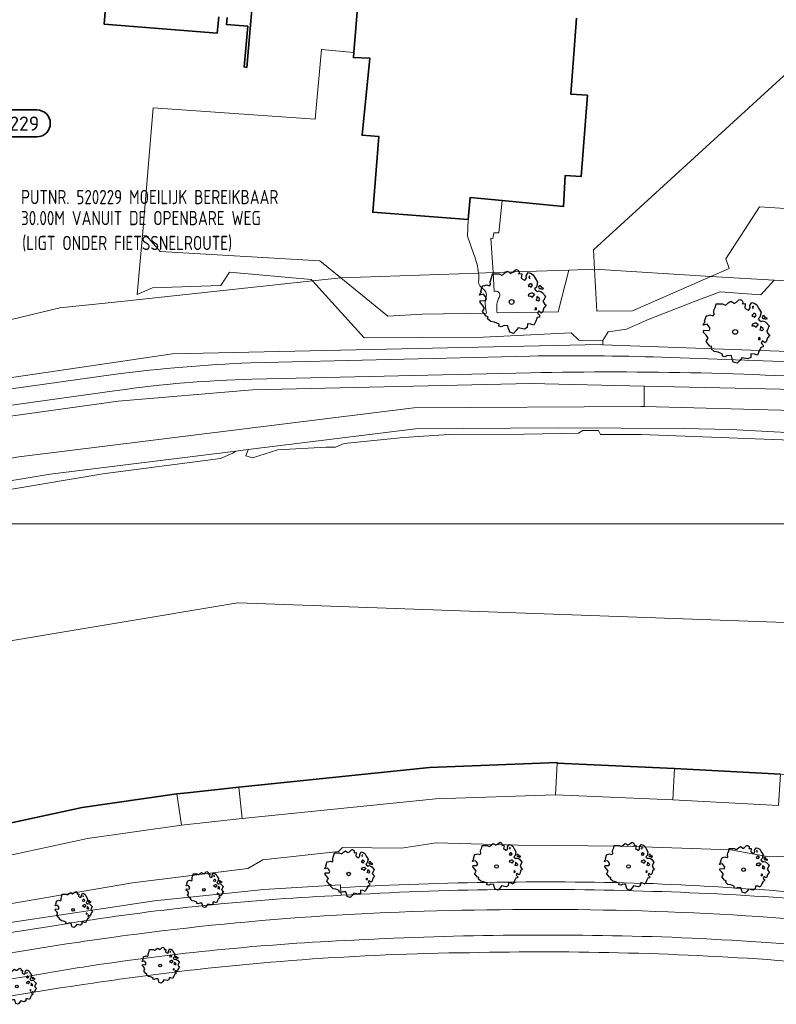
# Model space of a CAD drawing. Header units: metres. Extents: x 152391 to 157968, y 462336 to 467280.
# Tile 231 of 256: x 155240 to 155311, y 464395 to 464488. Entities that reach past the tile are written whole.
import ezdxf
from ezdxf.enums import TextEntityAlignment as Align

# ---------------------------------------------------------------- set-up
doc = ezdxf.new("R2010")
doc.units = ezdxf.units.M
doc.header["$LTSCALE"] = 0.75
doc.layers.get('0').update_dxf_attribs({"lineweight": 25})
for name, color, linetype, lineweight in [('B-GV-GR-BOOM-S', 252, 'Continuous', 25), ('B-WE-GK-BESCHOEIING-G', 251, 'GK-BESCHOEIING', 35), ('B-WE-GR-BEPLANTING_CULTUUR_BOSPLANTSOEN-GV', 251, 'Continuous', 18), ('B-WE-GW-TALUD_KRUIN-G', 251, 'Continuous', 18), ('B-WE-IE-TERREINAFSCHEIDING_KUNSTMATIG_MUUR-GV', 251, 'Continuous', 18), ('B-WE-OG-BEBOUWING-GV', 6, 'Continuous', 35), ('B-WE-OG-TERREIN_CULTUURSCHEIDING-GV', 251, 'Continuous', 18), ('B-WE-OG-WATER-GV', 251, 'Continuous', 18), ('B-WE-OG-WATER_KANAAL-GV', 251, 'Continuous', 18), ('B-WE-OG-WATER_SLOOT-GV', 251, 'Continuous', 18), ('B-WE-VH-VERHARDING_ASFALT-GV', 251, 'Continuous', 18), ('B-WE-VH-VERHARDING_BETONSTRAATSTEEN-GV', 251, 'Continuous', 18), ('B-WE-VH-VERHARDING_TEGEL-GV', 251, 'Continuous', 18), ('N-OI-RI-BIJZONDERDERHEDEN-T18', 134, 'Continuous', 18), ('N-OI-RI-VWA_PUTNUMMER-S @ 0.75', 36, 'Continuous', 35)]:
    doc.layers.add(name, color=color, linetype=linetype, lineweight=lineweight)
doc.layers.add('X-XX-AL-TEKENBLAD_HULPLIJN-G', color=7, linetype='Continuous', lineweight=18, plot=False)
doc.styles.add('NLCS-ISO', font='isocpeur.ttf')
doc.styles.add('NLCS-ISO-M750-T18_CURSIEF', font='NLCS-ISO.ttf', dxfattribs={"oblique": 15, "height": 1.35})
doc.linetypes.add('GK-BESCHOEIING', pattern='A,30,-5,[1,NLCS.SHX,S=1,R=0,X=0,Y=0],-5', length=40)

# ---------------------------------------------------------------- blocks, each defined once
blk = doc.blocks.new('*U178')
for q in [(5.83, 7.6), (7.6, 5.83)]:
    blk.add_line((1.41, 1.41), q)
blk.add_lwpolyline([(16.81, 12.39), (9.65, 12.39, 1), (9.65, 9.01), (16.81, 9.01, 1)], format="xyb", close=True)
at = {"ltscale": 0.1, "style": 'NLCS-ISO'}
blk.add_attdef('PUTHGT', text='', height=1.8, rotation=45, dxfattribs=at).set_placement((5.39, 5.43), align=Align.MIDDLE_LEFT)
blk.add_attdef('PUTNR', text='', height=1.8, dxfattribs=at).set_placement((13.33, 10.67), align=Align.MIDDLE_CENTER)
blk = doc.blocks.new('SGR-BOOM_21_30')
at = {"linetype": 'Continuous'}
for p, q in [((-1.133, 1.088), (-1.109, 1.187)), ((-1.121, 0.924), (-1.133, 1.088)), ((-1.109, 1.187), (-1.051, 1.335)), ((-1.051, 1.335), (-1.016, 1.499)), ((-1.016, 1.499), (-0.668, 1.499)), ((-0.668, 1.499), (-0.516, 1.433)), ((-0.516, 1.433), (-0.47, 1.45)), ((-0.47, 1.45), (-0.365, 1.548)), ((-0.365, 1.548), (-0.226, 1.647)), ((-0.226, 1.647), (-0.133, 1.581)), ((-0.133, 1.581), (-0.063, 1.515)), ((-0.063, 1.515), (0.065, 1.581)), ((0.065, 1.581), (0.205, 1.712)), ((0.205, 1.712), (0.263, 1.729)), ((0.263, 1.729), (0.333, 1.696)), ((0.333, 1.696), (0.391, 1.647)), ((0.402, 1.532), (0.379, 1.499)), ((0.379, 1.499), (0.53, 1.515)), ((0.391, 1.647), (0.402, 1.532)), ((0.542, 1.483), (0.507, 1.285)), ((0.507, 1.285), (0.565, 1.236)), ((0.53, 1.515), (0.542, 1.483)), ((0.565, 1.236), (0.693, 1.154)), ((0.693, 1.154), (0.751, 1.203)), ((0.751, 1.203), (0.798, 1.285)), ((0.786, 1.4), (0.891, 1.565)), ((0.798, 1.285), (0.786, 1.4)), ((0.891, 1.565), (1.019, 1.532)), ((0.972, 1.368), (0.926, 1.335)), ((0.926, 1.335), (0.949, 1.253)), ((0.972, 0.973), (0.937, 0.908)), ((0.949, 1.253), (0.961, 1.236)), ((0.961, 1.269), (0.972, 1.368)), ((1.03, 0.973), (0.972, 0.973)), ((1.019, 1.532), (1.158, 1.45)), ((1.077, 0.94), (1.03, 0.973)), ((1.124, 0.875), (1.077, 0.94)), ((1.158, 1.45), (1.251, 1.269)), ((1.251, 1.269), (1.379, 1.055)), ((1.379, 1.055), (1.321, 0.793)), ((-1.703, 0.365), (-1.656, 0.48)), ((-1.493, 0.415), (-1.703, 0.365)), ((-1.679, -0.029), (-1.668, 0.086)), ((-1.668, 0.086), (-1.389, 0.07)), ((-1.656, 0.48), (-1.598, 0.53)), ((-1.633, 0.579), (-1.528, 0.875)), ((-1.598, 0.53), (-1.633, 0.579)), ((-1.528, 0.875), (-1.458, 0.858)), ((-1.423, 0.333), (-1.493, 0.415)), ((-1.458, 0.858), (-1.342, 0.908)), ((-1.33, 0.185), (-1.423, 0.333)), ((-1.389, 0.07), (-1.33, 0.185)), ((-1.342, 0.908), (-1.179, 0.858)), ((-1.179, 0.858), (-1.121, 0.924)), ((0.937, 0.908), (0.891, 0.875)), ((0.891, 0.875), (0.926, 0.825)), ((0.926, 0.415), (0.891, 0.333)), ((0.891, 0.333), (1.03, 0.316)), ((0.926, 0.825), (0.984, 0.842)), ((1.054, 0.464), (0.926, 0.415)), ((0.984, 0.842), (1.03, 0.776)), ((1.03, 0.776), (1.077, 0.842)), ((1.03, 0.316), (1.112, 0.251)), ((1.112, 0.464), (1.054, 0.464)), ((1.077, 0.842), (1.124, 0.875)), ((1.217, 0.398), (1.112, 0.464)), ((1.112, 0.251), (1.205, 0.365)), ((1.205, 0.365), (1.24, 0.415)), ((1.321, 0.793), (1.228, 0.694)), ((1.228, 0.694), (1.275, 0.628)), ((1.275, 0.628), (1.379, 0.563)), ((1.344, 0.185), (1.31, 0.103)), ((1.434, 0.049), (1.31, 0.103)), ((1.356, 0.3), (1.344, 0.234)), ((1.344, 0.234), (1.344, 0.185)), ((1.426, 0.234), (1.356, 0.3)), ((1.379, 0.563), (1.438, 0.595)), ((1.472, 0.201), (1.426, 0.234)), ((1.434, 0.049), (1.507, 0.136)), ((1.472, 0.858), (1.438, 0.809)), ((1.438, 0.809), (1.461, 0.743)), ((1.438, 0.595), (1.565, 0.563)), ((1.461, 0.743), (1.531, 0.694)), ((1.542, 0.858), (1.472, 0.858)), ((1.507, 0.136), (1.472, 0.201)), ((1.531, 0.727), (1.635, 0.678)), ((1.531, 0.694), (1.542, 0.727)), ((1.624, 0.76), (1.542, 0.858)), ((1.565, 0.563), (1.635, 0.513)), ((1.728, 0.71), (1.624, 0.76)), ((1.635, 0.678), (1.728, 0.71)), ((1.635, 0.513), (1.81, 0.316)), ((1.717, 0.103), (1.67, 0.037)), ((1.67, 0.037), (1.763, -0.094)), ((1.81, 0.316), (1.717, 0.103)), ((-1.54, -0.177), (-1.679, -0.029)), ((-1.551, -0.505), (-1.493, -0.423)), ((-1.354, -0.752), (-1.551, -0.505)), ((-1.435, -0.324), (-1.54, -0.177)), ((-1.493, -0.423), (-1.435, -0.324)), ((-1.249, -0.784), (-1.354, -0.752)), ((-1.272, -0.899), (-1.249, -0.784)), ((-1.109, -1.047), (-1.272, -0.899)), ((1.286, -0.292), (1.24, -0.357)), ((1.24, -0.357), (1.251, -0.423)), ((1.263, -0.423), (1.333, -0.407)), ((1.333, -0.341), (1.286, -0.292)), ((1.356, -0.883), (1.286, -1.014)), ((1.333, -0.407), (1.333, -0.341)), ((1.368, -0.834), (1.356, -0.883)), ((1.484, -0.801), (1.368, -0.834)), ((1.461, -0.472), (1.391, -0.587)), ((1.391, -0.587), (1.426, -0.637)), ((1.426, -0.637), (1.496, -0.702)), ((1.577, -0.587), (1.461, -0.472)), ((1.496, -0.702), (1.484, -0.801)), ((1.658, -0.522), (1.577, -0.587)), ((1.682, -0.423), (1.658, -0.522)), ((1.717, -0.308), (1.682, -0.423)), ((1.845, -0.177), (1.717, -0.308)), ((1.763, -0.094), (1.845, -0.177)), ((-0.912, -1.08), (-1.109, -1.047)), ((-0.668, -1.179), (-0.912, -1.08)), ((-0.679, -1.294), (-0.668, -1.179)), ((-0.551, -1.326), (-0.679, -1.294)), ((-0.4, -1.261), (-0.551, -1.326)), ((-0.191, -1.277), (-0.4, -1.261)), ((-0.156, -1.425), (-0.191, -1.277)), ((-0.133, -1.491), (-0.156, -1.425)), ((-0.098, -1.606), (-0.133, -1.491)), ((0.112, -1.671), (-0.098, -1.606)), ((0.251, -1.524), (0.112, -1.671)), ((0.356, -1.376), (0.251, -1.524)), ((0.682, -1.441), (0.356, -1.376)), ((0.833, -1.359), (0.682, -1.441)), ((0.844, -1.162), (0.833, -1.359)), ((1.03, -1.179), (0.844, -1.162)), ((1.182, -1.244), (1.03, -1.179)), ((1.286, -1.014), (1.182, -1.244))]:
    blk.add_line(p, q, dxfattribs=at)
blk.add_circle((0, 0), 0.126, dxfattribs=at)
blk = doc.blocks.new('SGR-BOOM_31_50')
at = {"linetype": 'Continuous'}
for p, q in [((-1.402, 1.78), (-1.355, 1.999)), ((-1.355, 1.999), (-0.89, 1.999)), ((-0.89, 1.999), (-0.688, 1.911)), ((-0.688, 1.911), (-0.626, 1.933)), ((-0.626, 1.933), (-0.487, 2.064)), ((-0.487, 2.064), (-0.301, 2.196)), ((-0.301, 2.196), (-0.177, 2.108)), ((-0.177, 2.108), (-0.084, 2.02)), ((-0.084, 2.02), (0.087, 2.108)), ((0.087, 2.108), (0.273, 2.283)), ((0.273, 2.283), (0.351, 2.305)), ((0.351, 2.305), (0.444, 2.261)), ((0.444, 2.261), (0.521, 2.196)), ((0.537, 2.042), (0.506, 1.999)), ((0.506, 1.999), (0.707, 2.02)), ((0.521, 2.196), (0.537, 2.042)), ((0.723, 1.977), (0.676, 1.714)), ((0.707, 2.02), (0.723, 1.977)), ((1.048, 1.867), (1.188, 2.086)), ((1.064, 1.714), (1.048, 1.867)), ((1.188, 2.086), (1.358, 2.042)), ((1.358, 2.042), (1.545, 1.933)), ((1.545, 1.933), (1.669, 1.692)), ((-2.177, 0.772), (-2.038, 1.166)), ((-2.038, 1.166), (-1.944, 1.144)), ((-1.944, 1.144), (-1.789, 1.21)), ((-1.789, 1.21), (-1.572, 1.144)), ((-1.572, 1.144), (-1.495, 1.232)), ((-1.51, 1.451), (-1.479, 1.582)), ((-1.495, 1.232), (-1.51, 1.451)), ((-1.479, 1.582), (-1.402, 1.78)), ((0.676, 1.714), (0.754, 1.648)), ((0.754, 1.648), (0.924, 1.539)), ((0.924, 1.539), (1.002, 1.604)), ((1.002, 1.604), (1.064, 1.714)), ((1.25, 1.21), (1.188, 1.166)), ((1.188, 1.166), (1.234, 1.101)), ((1.296, 1.823), (1.234, 1.78)), ((1.234, 1.78), (1.265, 1.67)), ((1.234, 1.101), (1.312, 1.122)), ((1.296, 1.298), (1.25, 1.21)), ((1.265, 1.67), (1.281, 1.648)), ((1.281, 1.692), (1.296, 1.823)), ((1.374, 1.298), (1.296, 1.298)), ((1.312, 1.122), (1.374, 1.035)), ((1.436, 1.254), (1.374, 1.298)), ((1.374, 1.035), (1.436, 1.122)), ((1.498, 1.166), (1.436, 1.254)), ((1.436, 1.122), (1.498, 1.166)), ((1.762, 1.057), (1.638, 0.925)), ((1.669, 1.692), (1.839, 1.407)), ((1.839, 1.407), (1.762, 1.057)), ((1.963, 1.144), (1.917, 1.079)), ((1.917, 1.079), (1.948, 0.991)), ((1.948, 0.991), (2.041, 0.925)), ((2.056, 1.144), (1.963, 1.144)), ((2.041, 0.969), (2.18, 0.903)), ((2.041, 0.925), (2.056, 0.969)), ((2.165, 1.013), (2.056, 1.144)), ((2.304, 0.947), (2.165, 1.013)), ((2.18, 0.903), (2.304, 0.947)), ((-2.27, 0.487), (-2.208, 0.641)), ((-1.991, 0.553), (-2.27, 0.487)), ((-2.239, -0.038), (-2.224, 0.115)), ((-2.224, 0.115), (-1.851, 0.093)), ((-2.208, 0.641), (-2.131, 0.706)), ((-2.131, 0.706), (-2.177, 0.772)), ((-1.898, 0.444), (-1.991, 0.553)), ((-1.774, 0.246), (-1.898, 0.444)), ((-1.851, 0.093), (-1.774, 0.246)), ((1.234, 0.553), (1.188, 0.444)), ((1.188, 0.444), (1.374, 0.422)), ((1.405, 0.619), (1.234, 0.553)), ((1.374, 0.422), (1.483, 0.334)), ((1.483, 0.619), (1.405, 0.619)), ((1.622, 0.531), (1.483, 0.619)), ((1.483, 0.334), (1.607, 0.487)), ((1.607, 0.487), (1.653, 0.553)), ((1.638, 0.925), (1.7, 0.838)), ((1.7, 0.838), (1.839, 0.75)), ((1.793, 0.246), (1.746, 0.137)), ((1.911, 0.065), (1.746, 0.137)), ((1.808, 0.4), (1.793, 0.312)), ((1.793, 0.312), (1.793, 0.246)), ((1.901, 0.312), (1.808, 0.4)), ((1.839, 0.75), (1.917, 0.794)), ((1.963, 0.268), (1.901, 0.312)), ((1.911, 0.065), (2.01, 0.181)), ((1.917, 0.794), (2.087, 0.75)), ((2.01, 0.181), (1.963, 0.268)), ((2.087, 0.75), (2.18, 0.684)), ((2.18, 0.684), (2.413, 0.422)), ((2.289, 0.137), (2.227, 0.049)), ((2.227, 0.049), (2.351, -0.126)), ((2.413, 0.422), (2.289, 0.137)), ((-2.053, -0.235), (-2.239, -0.038)), ((-2.069, -0.673), (-1.991, -0.564)), ((-1.805, -1.002), (-2.069, -0.673)), ((-1.913, -0.433), (-2.053, -0.235)), ((-1.991, -0.564), (-1.913, -0.433)), ((1.715, -0.389), (1.653, -0.476)), ((1.653, -0.476), (1.669, -0.564)), ((1.684, -0.564), (1.777, -0.542)), ((1.777, -0.454), (1.715, -0.389)), ((1.777, -0.542), (1.777, -0.454)), ((1.948, -0.63), (1.855, -0.783)), ((1.855, -0.783), (1.901, -0.849)), ((1.901, -0.849), (1.994, -0.936)), ((2.103, -0.783), (1.948, -0.63)), ((2.211, -0.695), (2.103, -0.783)), ((2.242, -0.564), (2.211, -0.695)), ((2.289, -0.411), (2.242, -0.564)), ((2.459, -0.235), (2.289, -0.411)), ((2.351, -0.126), (2.459, -0.235)), ((-1.665, -1.046), (-1.805, -1.002)), ((-1.696, -1.199), (-1.665, -1.046)), ((-1.479, -1.396), (-1.696, -1.199)), ((-1.216, -1.44), (-1.479, -1.396)), ((-0.89, -1.571), (-1.216, -1.44)), ((-0.906, -1.725), (-0.89, -1.571)), ((-0.735, -1.769), (-0.906, -1.725)), ((-0.533, -1.681), (-0.735, -1.769)), ((-0.254, -1.703), (-0.533, -1.681)), ((-0.208, -1.9), (-0.254, -1.703)), ((0.475, -1.834), (0.335, -2.031)), ((0.909, -1.922), (0.475, -1.834)), ((1.11, -1.812), (0.909, -1.922)), ((1.126, -1.55), (1.11, -1.812)), ((1.374, -1.571), (1.126, -1.55)), ((1.576, -1.659), (1.374, -1.571)), ((1.715, -1.352), (1.576, -1.659)), ((1.808, -1.177), (1.715, -1.352)), ((1.824, -1.112), (1.808, -1.177)), ((1.979, -1.068), (1.824, -1.112)), ((1.994, -0.936), (1.979, -1.068)), ((-0.177, -1.988), (-0.208, -1.9)), ((-0.13, -2.141), (-0.177, -1.988)), ((0.149, -2.229), (-0.13, -2.141)), ((0.335, -2.031), (0.149, -2.229))]:
    blk.add_line(p, q, dxfattribs=at)
blk.add_circle((0, 0), 0.169, dxfattribs=at)
blk = doc.blocks.new('SGR-BOOM_50_100')
at = {"linetype": 'Continuous'}
for p, q in [((-0.649, 2.752), (-0.401, 2.928)), ((-0.401, 2.928), (-0.236, 2.811)), ((-0.236, 2.811), (-0.112, 2.694)), ((-0.112, 2.694), (0.116, 2.811)), ((0.116, 2.811), (0.364, 3.044)), ((0.364, 3.044), (0.467, 3.074)), ((0.467, 3.074), (0.591, 3.015)), ((0.591, 3.015), (0.695, 2.928)), ((0.695, 2.928), (0.715, 2.723)), ((-2.014, 1.935), (-1.972, 2.11)), ((-1.993, 1.643), (-2.014, 1.935)), ((-1.972, 2.11), (-1.869, 2.373)), ((-1.869, 2.373), (-1.807, 2.665)), ((-1.807, 2.665), (-1.187, 2.665)), ((-1.187, 2.665), (-0.918, 2.548)), ((-0.918, 2.548), (-0.835, 2.577)), ((-0.835, 2.577), (-0.649, 2.752)), ((0.715, 2.723), (0.674, 2.665)), ((0.674, 2.665), (0.943, 2.694)), ((0.964, 2.636), (0.902, 2.285)), ((0.902, 2.285), (1.005, 2.198)), ((0.943, 2.694), (0.964, 2.636)), ((1.005, 2.198), (1.232, 2.052)), ((1.232, 2.052), (1.336, 2.139)), ((1.336, 2.139), (1.418, 2.285)), ((1.398, 2.49), (1.584, 2.782)), ((1.418, 2.285), (1.398, 2.49)), ((1.584, 2.782), (1.811, 2.723)), ((1.729, 2.431), (1.646, 2.373)), ((1.646, 2.373), (1.687, 2.227)), ((1.687, 2.227), (1.708, 2.198)), ((1.708, 2.256), (1.729, 2.431)), ((1.811, 2.723), (2.059, 2.577)), ((2.059, 2.577), (2.225, 2.256)), ((2.225, 2.256), (2.452, 1.876)), ((2.452, 1.876), (2.349, 1.409)), ((-2.944, 0.854), (-2.841, 0.942)), ((-2.903, 1.029), (-2.717, 1.555)), ((-2.841, 0.942), (-2.903, 1.029)), ((-2.717, 1.555), (-2.593, 1.526)), ((-2.593, 1.526), (-2.386, 1.613)), ((-2.386, 1.613), (-2.096, 1.526)), ((-2.096, 1.526), (-1.993, 1.643)), ((1.667, 1.613), (1.584, 1.555)), ((1.584, 1.555), (1.646, 1.467)), ((1.646, 1.467), (1.749, 1.497)), ((1.729, 1.73), (1.667, 1.613)), ((1.832, 1.73), (1.729, 1.73)), ((1.749, 1.497), (1.832, 1.38)), ((1.915, 1.672), (1.832, 1.73)), ((1.832, 1.38), (1.915, 1.497)), ((1.997, 1.555), (1.915, 1.672)), ((1.915, 1.497), (1.997, 1.555)), ((2.349, 1.409), (2.183, 1.234)), ((2.183, 1.234), (2.266, 1.117)), ((2.266, 1.117), (2.452, 1)), ((2.452, 1), (2.556, 1.059)), ((2.618, 1.526), (2.556, 1.438)), ((2.556, 1.438), (2.597, 1.321)), ((2.556, 1.059), (2.783, 1)), ((2.597, 1.321), (2.721, 1.234)), ((2.742, 1.526), (2.618, 1.526)), ((2.721, 1.292), (2.907, 1.205)), ((2.721, 1.234), (2.742, 1.292)), ((2.886, 1.351), (2.742, 1.526)), ((2.783, 1), (2.907, 0.913)), ((3.072, 1.263), (2.886, 1.351)), ((2.907, 1.205), (3.072, 1.263)), ((-3.027, 0.65), (-2.944, 0.854)), ((-2.655, 0.737), (-3.027, 0.65)), ((-2.985, -0.051), (-2.965, 0.153)), ((-2.965, 0.153), (-2.469, 0.124)), ((-2.531, 0.591), (-2.655, 0.737)), ((-2.365, 0.329), (-2.531, 0.591)), ((-2.469, 0.124), (-2.365, 0.329)), ((1.646, 0.737), (1.584, 0.591)), ((1.584, 0.591), (1.832, 0.562)), ((1.873, 0.825), (1.646, 0.737)), ((1.832, 0.562), (1.977, 0.445)), ((1.977, 0.825), (1.873, 0.825)), ((2.163, 0.708), (1.977, 0.825)), ((1.977, 0.445), (2.142, 0.65)), ((2.142, 0.65), (2.204, 0.737)), ((2.39, 0.329), (2.328, 0.183)), ((2.549, 0.087), (2.328, 0.183)), ((2.411, 0.533), (2.39, 0.416)), ((2.39, 0.416), (2.39, 0.329)), ((2.535, 0.416), (2.411, 0.533)), ((2.618, 0.358), (2.535, 0.416)), ((2.549, 0.087), (2.68, 0.241)), ((2.68, 0.241), (2.618, 0.358)), ((2.907, 0.913), (3.217, 0.562)), ((3.052, 0.183), (2.969, 0.066)), ((2.969, 0.066), (3.135, -0.168)), ((3.217, 0.562), (3.052, 0.183)), ((-2.737, -0.314), (-2.985, -0.051)), ((-2.758, -0.898), (-2.655, -0.752)), ((-2.407, -1.336), (-2.758, -0.898)), ((-2.551, -0.577), (-2.737, -0.314)), ((-2.655, -0.752), (-2.551, -0.577)), ((2.287, -0.518), (2.204, -0.635)), ((2.204, -0.635), (2.225, -0.752)), ((2.245, -0.752), (2.37, -0.723)), ((2.37, -0.606), (2.287, -0.518)), ((2.37, -0.723), (2.37, -0.606)), ((2.597, -0.84), (2.473, -1.044)), ((2.804, -1.044), (2.597, -0.84)), ((2.948, -0.927), (2.804, -1.044)), ((2.99, -0.752), (2.948, -0.927)), ((3.052, -0.548), (2.99, -0.752)), ((3.279, -0.314), (3.052, -0.548)), ((3.135, -0.168), (3.279, -0.314)), ((-2.22, -1.394), (-2.407, -1.336)), ((-2.262, -1.599), (-2.22, -1.394)), ((-1.972, -1.862), (-2.262, -1.599)), ((-1.621, -1.92), (-1.972, -1.862)), ((2.287, -1.803), (2.101, -2.212)), ((2.411, -1.57), (2.287, -1.803)), ((2.432, -1.482), (2.411, -1.57)), ((2.638, -1.424), (2.432, -1.482)), ((2.473, -1.044), (2.535, -1.132)), ((2.535, -1.132), (2.659, -1.248)), ((2.659, -1.248), (2.638, -1.424)), ((-1.187, -2.095), (-1.621, -1.92)), ((-1.207, -2.3), (-1.187, -2.095)), ((-0.98, -2.358), (-1.207, -2.3)), ((-0.711, -2.241), (-0.98, -2.358)), ((-0.339, -2.271), (-0.711, -2.241)), ((-0.277, -2.533), (-0.339, -2.271)), ((-0.236, -2.65), (-0.277, -2.533)), ((-0.174, -2.855), (-0.236, -2.65)), ((0.447, -2.709), (0.199, -2.971)), ((0.633, -2.446), (0.447, -2.709)), ((1.212, -2.563), (0.633, -2.446)), ((1.48, -2.417), (1.212, -2.563)), ((1.501, -2.066), (1.48, -2.417)), ((1.832, -2.095), (1.501, -2.066)), ((2.101, -2.212), (1.832, -2.095)), ((0.199, -2.971), (-0.174, -2.855))]:
    blk.add_line(p, q, dxfattribs=at)
blk.add_circle((0, 0), 0.225, dxfattribs=at)

msp = doc.modelspace()

# ---------------------------------------------------------------- linework, layer by layer
at = {"layer": 'B-WE-GK-BESCHOEIING-G'}
for points in [[(155260.4, 464415.429), (155278.456, 464417.27), (155290.562, 464417.743), (155290.559, 464417.683)], [(155290.559, 464417.683), (155301.67, 464417.189)], [(155311.707, 464416.666), (155301.67, 464417.189)], [(155254.535, 464414.789), (155255.552, 464414.9), (155260.4, 464415.429)], [(155254.535, 464414.789), (155245.552, 464413.503), (155234.897, 464411.205)]]:
    msp.add_lwpolyline(points, dxfattribs=at)
at = {"layer": 'B-WE-GR-BEPLANTING_CULTUUR_BOSPLANTSOEN-GV'}
for points in [[(155230.103, 464452.952), (155254.112, 464456.474), (155294.659, 464457.354), (155294.855, 464457.347), (155294.857, 464457.727), (155292.602, 464457.766), (155291.864, 464458.462), (155283.565, 464458.062), (155272.257, 464457.986), (155267.372, 464463.387), (155249.254, 464461.441), (155243.432, 464460.838), (155230.459, 464457.707)], [(155294.855, 464457.347), (155323.862, 464456.297), (155324.346, 464462.65), (155324.073, 464462.666), (155311.094, 464463.443), (155309.833, 464462.073), (155305.981, 464462.36), (155303.464, 464461.391), (155299.116, 464459.689), (155297.125, 464458.829), (155295.363, 464458.561), (155294.857, 464457.727)]]:
    msp.add_lwpolyline(points, close=True, dxfattribs=at)
at = {"layer": 'B-WE-GW-TALUD_KRUIN-G'}
for points in [[(155298.791, 464453.429), (155288.034, 464453.681), (155261.708, 464453.081), (155248.967, 464452.002), (155227.618, 464449.02), (155215.918, 464443.282), (155215.666, 464440.426)], [(155346.592, 464448.723), (155329.149, 464452.144), (155320.299, 464452.926), (155298.791, 464453.429)], [(155216.385, 464401.992), (155223.513, 464402.965), (155229.277, 464402.745), (155250.333, 464406.37), (155261.262, 464407.702), (155262.663, 464408.543), (155269.828, 464409.324), (155270.229, 464409.715), (155275.793, 464409.655), (155279.075, 464410.156), (155286.841, 464409.935), (155296.809, 464409.825), (155306.976, 464409.495), (155310.619, 464408.824), (155315.983, 464409.044), (155321.588, 464408.323), (155335.438, 464407.932), (155340.882, 464407.992), (155351.33, 464405.209), (155361.738, 464401.313), (155363.56, 464400.777), (155376.309, 464397.027), (155387.277, 464392.23)]]:
    msp.add_lwpolyline(points, dxfattribs=at)
at = {"layer": 'B-WE-IE-TERREINAFSCHEIDING_KUNSTMATIG_MUUR-GV'}
for points in [[(155299.653, 464406.282, 0.021941), (155270.028, 464405.902)], [(155327.65, 464404.015, 0.018966), (155299.653, 464406.282)], [(155270.083, 464405.175, -0.024011), (155299.611, 464405.548)], [(155299.611, 464405.548, -0.023566), (155327.573, 464403.393)]]:
    msp.add_lwpolyline(points, format="xyb", dxfattribs=at)
msp.add_lwpolyline([(155270.028, 464405.902), (155270.083, 464405.175)], dxfattribs=at)
at = {"layer": 'B-WE-OG-BEBOUWING-GV'}
for points in [[(155248.505, 464498.524), (155247.64, 464487.72), (155258.343, 464486.853), (155258.494, 464488.423)], [(155259.286, 464488.347), (155259.228, 464487.689), (155261.24, 464487.512), (155260.903, 464483.661), (155261.153, 464483.612), (155262.261, 464496.466)], [(155271.875, 464492.346), (155271.289, 464485.024), (155271.25, 464484.543), (155272.8, 464484.498), (155272.066, 464477.195), (155273.67, 464477.069), (155273.075, 464469.896), (155282.126, 464469.197), (155282.293, 464471.275), (155285.328, 464470.993), (155291.146, 464470.452), (155291.314, 464473.384), (155292.827, 464473.285), (155293.413, 464480.976), (155291.839, 464481.096), (155292.386, 464488.281)]]:
    msp.add_lwpolyline(points, dxfattribs=at)
at = {"layer": 'B-WE-OG-TERREIN_CULTUURSCHEIDING-GV'}
for points in [[(155305.1, 464463.804), (155306.826, 464464.558), (155306.519, 464465.469), (155309.709, 464470.405), (155317.546, 464469.895), (155319.176, 464472.319), (155320.004, 464472.29), (155321.601, 464474.132), (155320.864, 464485.09), (155318.689, 464484.223), (155316.428, 464486.868), (155293.981, 464466.343), (155294.082, 464464.49)], [(155305.1, 464463.804), (155294.082, 464464.49), (155294.3, 464460.509), (155297.665, 464460.556)], [(155298.773, 464451.493), (155298.791, 464453.429), (155288.034, 464453.681), (155261.708, 464453.081), (155248.967, 464452.002), (155227.618, 464449.02), (155215.918, 464443.282), (155215.666, 464440.426), (155228.861, 464444.84), (155239.554, 464446.709), (155276.974, 464451.369), (155298.464, 464451.502)], [(155298.791, 464453.429), (155298.773, 464451.493), (155312.896, 464451.114), (155329.972, 464449.64), (155346.225, 464446.657), (155346.592, 464448.723), (155329.149, 464452.144), (155320.299, 464452.926)]]:
    msp.add_lwpolyline(points, close=True, dxfattribs=at)
for points in [[(155282.669, 464465.889), (155282.043, 464467.612), (155282.126, 464469.197), (155273.075, 464469.896), (155273.67, 464477.069), (155272.066, 464477.195), (155272.8, 464484.498), (155271.25, 464484.543), (155271.289, 464485.024), (155268.227, 464485.3), (155267.632, 464478.705), (155252.294, 464479.785), (155251.262, 464467.704), (155251.657, 464467.665), (155252.955, 464466.187), (155268.076, 464465.295), (155270.068, 464463.677), (155283.104, 464464.127)], [(155283.104, 464464.127), (155270.068, 464463.677), (155274.524, 464460.057), (155277.752, 464460.242), (155283.866, 464460.343)], [(155284.879, 464460.353), (155290.64, 464460.458), (155291.637, 464464.409), (155284.473, 464464.173), (155284.585, 464462.383)], [(155283.657, 464462.508), (155283.388, 464462.775)], [(155300.452, 464456.161), (155320.541, 464455.43), (155325.389, 464455.157), (155327.896, 464454.885), (155327.993, 464456.147), (155323.862, 464456.297), (155294.855, 464457.347), (155294.659, 464457.354), (155254.112, 464456.474), (155230.103, 464452.952), (155230.027, 464451.933), (155248.749, 464454.542)], [(155261.497, 464455.623), (155287.965, 464456.267)], [(155288.034, 464454.681), (155261.654, 464454.08)], [(155248.856, 464452.996), (155215.359, 464448.317), (155214.867, 464442.75), (155215.347, 464442.908), (155215.271, 464441.933), (155215.139, 464440.25), (155215.666, 464440.426), (155215.918, 464443.282), (155227.618, 464449.02), (155248.967, 464452.002), (155261.708, 464453.081), (155288.034, 464453.681), (155298.791, 464453.429), (155320.299, 464452.926), (155329.149, 464452.144), (155346.592, 464448.723), (155349.925, 464448.069), (155370.577, 464442.78), (155377.333, 464440.772), (155385.109, 464438.461), (155399.091, 464433.382), (155399.41, 464433.983), (155399.399, 464433.988), (155399.565, 464434.274)], [(155311.502, 464413.699), (155301.515, 464414.221), (155290.403, 464414.7), (155279.053, 464414.315), (155260.704, 464412.444), (155254.96, 464411.819), (155246.081, 464410.548), (155235.529, 464408.272)], [(155315.983, 464409.044), (155310.619, 464408.824), (155306.976, 464409.495), (155296.809, 464409.825), (155286.841, 464409.935), (155279.075, 464410.156), (155275.793, 464409.655), (155270.229, 464409.715), (155269.828, 464409.324), (155262.663, 464408.543), (155261.262, 464407.702), (155250.333, 464406.37), (155229.277, 464402.745), (155223.513, 464402.965), (155216.385, 464401.992), (155216.347, 464401.329), (155227.397, 464401.011), (155230.124, 464401.304), (155252.408, 464404.666), (155262.768, 464405.715), (155270.013, 464406.164), (155270.028, 464405.902)], [(155229.277, 464402.745), (155250.333, 464406.37), (155261.262, 464407.702), (155262.663, 464408.543), (155269.828, 464409.324), (155270.229, 464409.715), (155275.793, 464409.655), (155279.075, 464410.156), (155286.841, 464409.935), (155296.809, 464409.825), (155306.976, 464409.495), (155310.619, 464408.824), (155315.983, 464409.044)], [(155270.083, 464405.175), (155270.028, 464405.902), (155270.013, 464406.164), (155262.768, 464405.715), (155252.408, 464404.666), (155230.124, 464401.304), (155227.397, 464401.011), (155216.347, 464401.329), (155216.29, 464400.338), (155223.795, 464399.983)], [(155230.057, 464400.306), (155243.275, 464402.356)], [(155240.503, 464397.524), (155232.616, 464396.315)]]:
    msp.add_lwpolyline(points, dxfattribs=at)
for points in [[(155283.104, 464464.127, 0.066571), (155282.669, 464465.889)], [(155283.143, 464463.524, 0.021576), (155283.104, 464464.127)], [(155283.388, 464462.775, -0.335468), (155283.143, 464463.524)], [(155283.753, 464461.669, 0.331238), (155283.657, 464462.508)], [(155284.585, 464462.383, -0.700099), (155285.08, 464461.891)], [(155285.08, 464461.891, 0.176252), (155284.879, 464460.353)], [(155283.866, 464460.343, -0.097349), (155283.753, 464461.669)], [(155287.965, 464456.267, -0.012333), (155300.452, 464456.161)], [(155248.749, 464454.542, -0.022823), (155261.497, 464455.623)], [(155320.335, 464453.925, 0.022414), (155288.034, 464454.681)], [(155261.654, 464454.08, 0.029225), (155248.856, 464452.996)], [(155270.028, 464405.902, -0.021941), (155299.653, 464406.282)], [(155299.653, 464406.282, -0.018966), (155327.65, 464404.015)], [(155245.76, 464402.742, -0.026764), (155270.083, 464405.175)], [(155243.275, 464402.356, -0.002419), (155245.76, 464402.742)], [(155300.47, 464401.23, 0.021815), (155270.398, 464400.89)], [(155330.451, 464398.644, 0.024752), (155300.47, 464401.23)], [(155270.398, 464400.89, 0.025649), (155246.38, 464398.492)], [(155250.582, 464397.419, -0.03097), (155282.258, 464399.74)], [(155282.258, 464399.74, -0.024302), (155312.338, 464398.945)], [(155246.38, 464398.492, 0.006486), (155240.503, 464397.524)], [(155215.787, 464390.918, -0.022668), (155246.617, 464396.863)], [(155246.617, 464396.863, -0.003003), (155250.582, 464397.419)]]:
    msp.add_lwpolyline(points, format="xyb", dxfattribs=at)
at = {"layer": 'B-WE-OG-WATER-GV'}
msp.add_lwpolyline([(155321.138, 464448.54), (155306.958, 464449.314), (155302.523, 464449.412), (155290.642, 464449.481), (155277.115, 464449.372), (155261.274, 464447.399), (155261.062, 464446.807), (155261.702, 464446.617), (155264.104, 464447.388), (155268.667, 464447.648), (155269.548, 464447.648), (155270.389, 464447.979), (155275.993, 464448.56), (155280.276, 464448.82), (155287.442, 464448.88), (155292.565, 464448.95), (155292.966, 464449.211), (155294.447, 464449.211), (155294.647, 464448.82), (155298.49, 464448.82), (155310.979, 464448.369), (155317.945, 464448.109)], dxfattribs=at)
at = {"layer": 'B-WE-OG-WATER_KANAAL-GV'}
for points in [[(155317.945, 464448.109), (155310.979, 464448.369), (155298.49, 464448.82), (155294.647, 464448.82), (155294.447, 464449.211), (155292.966, 464449.211), (155292.565, 464448.95), (155287.442, 464448.88), (155280.276, 464448.82), (155275.993, 464448.56), (155270.389, 464447.979), (155269.548, 464447.648), (155268.667, 464447.648), (155264.104, 464447.388), (155261.702, 464446.617), (155261.062, 464446.807), (155261.274, 464447.399), (155260.107, 464447.253), (155259.821, 464447.067), (155258.66, 464446.547), (155247.531, 464445.115), (155236.443, 464443.242)], [(155116.149, 464389.895), (155176.887, 464410.714), (155177.544, 464410.939), (155179.366, 464411.563), (155183.267, 464412.9), (155186.092, 464413.869), (155195.943, 464417.245), (155200.322, 464418.746), (155205.127, 464420.393), (155208.875, 464421.678), (155212.001, 464422.749), (155213.119, 464423.133), (155213.816, 464423.372), (155223.801, 464426.794), (155260.319, 464432.88), (155345.528, 464429.837), (155393.838, 464415.002), (155448.935, 464384.205)], [(155448.935, 464384.205), (155393.838, 464415.002), (155345.528, 464429.837), (155260.319, 464432.88), (155223.801, 464426.794), (155213.816, 464423.372), (155213.119, 464423.133), (155212.001, 464422.749), (155208.875, 464421.678), (155205.127, 464420.393), (155200.322, 464418.746), (155195.943, 464417.245), (155186.092, 464413.869), (155183.267, 464412.9), (155179.366, 464411.563), (155177.544, 464410.939), (155176.887, 464410.714), (155116.149, 464389.895)], [(155199.041, 464402.136), (155203.8, 464403.635), (155207.535, 464404.812), (155210.668, 464405.798), (155211.798, 464406.154), (155211.832, 464406.165), (155212.483, 464406.37), (155234.897, 464411.205), (155245.552, 464413.503), (155254.535, 464414.789), (155255.552, 464414.9), (155260.4, 464415.429), (155278.456, 464417.27), (155290.562, 464417.743), (155290.559, 464417.683), (155301.67, 464417.189), (155311.707, 464416.666), (155324.123, 464415.796), (155328.295, 464415.517), (155335.022, 464414.147), (155344.509, 464412.108), (155353.424, 464409.959), (155358.632, 464408.751), (155368.016, 464405.99)]]:
    msp.add_lwpolyline(points, dxfattribs=at)
at = {"layer": 'B-WE-OG-WATER_SLOOT-GV'}
msp.add_lwpolyline([(155312.896, 464451.114), (155298.773, 464451.493), (155298.464, 464451.502), (155276.974, 464451.369), (155239.554, 464446.709), (155228.861, 464444.84), (155215.666, 464440.426), (155215.139, 464440.25), (155214.965, 464438.032), (155229.356, 464442.896), (155242.518, 464445.062), (155260.107, 464447.253), (155261.274, 464447.399), (155277.115, 464449.372), (155290.642, 464449.481), (155302.523, 464449.412), (155306.958, 464449.314), (155321.138, 464448.54)], dxfattribs=at)
for points in [[(155260.704, 464412.444), (155279.053, 464414.315), (155290.403, 464414.7), (155290.559, 464417.683), (155290.562, 464417.743), (155278.456, 464417.27), (155260.4, 464415.429)], [(155301.515, 464414.221), (155301.67, 464417.189), (155290.559, 464417.683), (155290.403, 464414.7)], [(155301.67, 464417.189), (155301.515, 464414.221), (155311.502, 464413.699), (155311.707, 464416.666)], [(155254.535, 464414.789), (155254.96, 464411.819), (155260.704, 464412.444), (155260.4, 464415.429), (155255.552, 464414.9)], [(155254.96, 464411.819), (155254.535, 464414.789), (155245.552, 464413.503), (155234.897, 464411.205), (155235.529, 464408.272), (155246.081, 464410.548)]]:
    msp.add_lwpolyline(points, close=True, dxfattribs=at)
at = {"layer": 'B-WE-VH-VERHARDING_ASFALT-GV'}
for points in [[(155282.258, 464399.74, 0.03097), (155250.582, 464397.419)], [(155312.338, 464398.945, 0.024302), (155282.258, 464399.74)], [(155246.617, 464396.863, 0.022668), (155215.787, 464390.918)], [(155250.582, 464397.419, 0.003003), (155246.617, 464396.863)]]:
    msp.add_lwpolyline(points, format="xyb", dxfattribs=at)
at = {"layer": 'B-WE-VH-VERHARDING_BETONSTRAATSTEEN-GV'}
for points in [[(155285.328, 464470.993), (155282.293, 464471.275), (155282.126, 464469.197), (155282.043, 464467.612), (155282.669, 464465.889)], [(155283.104, 464464.127), (155284.473, 464464.173), (155284.269, 464467.435), (155284.468, 464467.413), (155284.562, 464467.942), (155285.018, 464467.933), (155285.328, 464470.993)], [(155283.866, 464460.343), (155277.752, 464460.242), (155274.524, 464460.057), (155270.068, 464463.677), (155267.372, 464463.387), (155272.257, 464457.986), (155283.565, 464458.062), (155291.864, 464458.462), (155292.602, 464457.766), (155294.857, 464457.727), (155295.363, 464458.561), (155297.125, 464458.829), (155299.116, 464459.689), (155303.464, 464461.391), (155305.981, 464462.36), (155309.833, 464462.073), (155311.094, 464463.443), (155305.1, 464463.804), (155297.665, 464460.556), (155294.3, 464460.509), (155294.082, 464464.49), (155291.637, 464464.409), (155290.64, 464460.458), (155284.879, 464460.353)], [(155284.585, 464462.383), (155284.473, 464464.173), (155283.104, 464464.127)], [(155283.388, 464462.775), (155283.657, 464462.508)]]:
    msp.add_lwpolyline(points, dxfattribs=at)
msp.add_lwpolyline([(155251.262, 464467.704), (155250.785, 464462.106), (155252.221, 464462.73), (155258.679, 464462.959), (155259.524, 464464.213), (155267.26, 464463.511), (155267.372, 464463.387), (155270.068, 464463.677), (155268.076, 464465.295), (155252.955, 464466.187), (155251.657, 464467.665)], close=True, dxfattribs=at)
for points in [[(155282.669, 464465.889, -0.066571), (155283.104, 464464.127)], [(155283.104, 464464.127, -0.021576), (155283.143, 464463.524)], [(155283.143, 464463.524, 0.335468), (155283.388, 464462.775)], [(155283.657, 464462.508, -0.331238), (155283.753, 464461.669)], [(155285.08, 464461.891, 0.700099), (155284.585, 464462.383)], [(155284.879, 464460.353, -0.176252), (155285.08, 464461.891)], [(155283.753, 464461.669, 0.097349), (155283.866, 464460.343)]]:
    msp.add_lwpolyline(points, format="xyb", dxfattribs=at)
at = {"layer": 'B-WE-VH-VERHARDING_TEGEL-GV'}
for points in [[(155287.965, 464456.267), (155261.497, 464455.623)], [(155331.45, 464454.434), (155329.504, 464454.75), (155327.896, 464454.885), (155325.389, 464455.157), (155320.541, 464455.43), (155300.452, 464456.161)], [(155248.749, 464454.542), (155230.027, 464451.933), (155227.571, 464451.569), (155215.482, 464449.871), (155215.359, 464448.317), (155248.856, 464452.996)], [(155261.654, 464454.08), (155288.034, 464454.681)], [(155243.275, 464402.356), (155230.057, 464400.306)], [(155244.083, 464400.564), (155233.986, 464398.94)], [(155233.986, 464398.94), (155244.083, 464400.564)], [(155232.616, 464396.315), (155240.503, 464397.524)]]:
    msp.add_lwpolyline(points, dxfattribs=at)
for points in [[(155300.452, 464456.161, 0.012333), (155287.965, 464456.267)], [(155261.497, 464455.623, 0.022823), (155248.749, 464454.542)], [(155288.034, 464454.681, -0.022414), (155320.335, 464453.925)], [(155248.856, 464452.996, -0.029225), (155261.654, 464454.08)], [(155270.083, 464405.175, 0.026764), (155245.76, 464402.742)], [(155299.611, 464405.548, 0.024011), (155270.083, 464405.175)], [(155327.573, 464403.393, 0.023566), (155299.611, 464405.548)], [(155283.88, 464403.789, 0.034325), (155246.035, 464400.858)], [(155246.035, 464400.858, -0.034325), (155283.88, 464403.789)], [(155323.069, 464401.981, 0.03159), (155283.88, 464403.789)], [(155283.88, 464403.789, -0.03159), (155323.069, 464401.981)], [(155245.76, 464402.742, 0.002419), (155243.275, 464402.356)], [(155270.398, 464400.89, -0.021815), (155300.47, 464401.23)], [(155300.47, 464401.23, -0.024752), (155330.451, 464398.644)], [(155246.035, 464400.858, 0.002004), (155244.083, 464400.564)], [(155244.083, 464400.564, -0.002004), (155246.035, 464400.858)], [(155246.38, 464398.492, -0.025649), (155270.398, 464400.89)], [(155240.503, 464397.524, -0.006486), (155246.38, 464398.492)]]:
    msp.add_lwpolyline(points, format="xyb", dxfattribs=at)
at = {"layer": 'X-XX-AL-TEKENBLAD_HULPLIJN-G', "flags": 128}
msp.add_lwpolyline([(155367.39, 464780.044), (155311.783, 464780.044), (155311.783, 464780.044), (155067.39, 464780.044), (155067.39, 464544.346), (155067.39, 464544.346), (155067.39, 464349.544), (155225.909, 464349.544), (155225.909, 464440.363), (155367.39, 464440.363)], close=True, dxfattribs=at)
at = {"layer": 'X-XX-AL-TEKENBLAD_HULPLIJN-G', "transparency": 33554559, "flags": 128}
msp.add_lwpolyline([(155367.39, 464780.044), (155311.783, 464780.044), (155311.783, 464780.044), (155067.39, 464780.044), (155067.39, 464544.346), (155067.39, 464544.346), (155067.39, 464349.544), (155225.909, 464349.544), (155225.909, 464440.363), (155367.39, 464440.363)], close=True, dxfattribs=at)

# ---------------------------------------------------------------- block references
at = {"layer": 'B-GV-GR-BOOM-S', "transparency": 33554559}
for name, p in [('SGR-BOOM_50_100', (155286.225, 464461.391)), ('SGR-BOOM_50_100', (155307.401, 464458.555)), ('SGR-BOOM_31_50', (155284.8, 464407.9)), ('SGR-BOOM_31_50', (155297.3, 464407.9)), ('SGR-BOOM_31_50', (155308.2, 464407.6)), ('SGR-BOOM_31_50', (155270.8, 464407.2)), ('SGR-BOOM_21_30', (155257.1, 464405.7)), ('SGR-BOOM_21_30', (155244.7, 464403.8)), ('SGR-BOOM_21_30', (155252.944, 464398.529)), ('SGR-BOOM_21_30', (155239.383, 464396.538))]:
    msp.add_blockref(name, p, dxfattribs=at)
at = {"layer": 'N-OI-RI-VWA_PUTNUMMER-S @ 0.75', "xscale": 0.75, "yscale": 0.75, "zscale": 0.75}
msp.add_blockref('*U178', (155228.67, 464470.29), dxfattribs=at).add_auto_attribs({'PUTNR': '520229', 'PUTHGT': '2.06'})

# ---------------------------------------------------------------- texts
at = {"layer": 'N-OI-RI-BIJZONDERDERHEDEN-T18', "style": 'NLCS-ISO-M750-T18_CURSIEF', "width": 0.8}
for s, p in [('PUTNR. 520229 MOEILIJK BEREIKBAAR', (155239.778, 464470.658)), ('30.00M VANUIT DE OPENBARE WEG', (155239.778, 464468.667)), ('(LIGT ONDER FIETSSNELROUTE)', (155239.883, 464466.306))]:
    msp.add_text(s, height=1.35, dxfattribs=at).set_placement(p)

doc.saveas('drawing.dxf')
